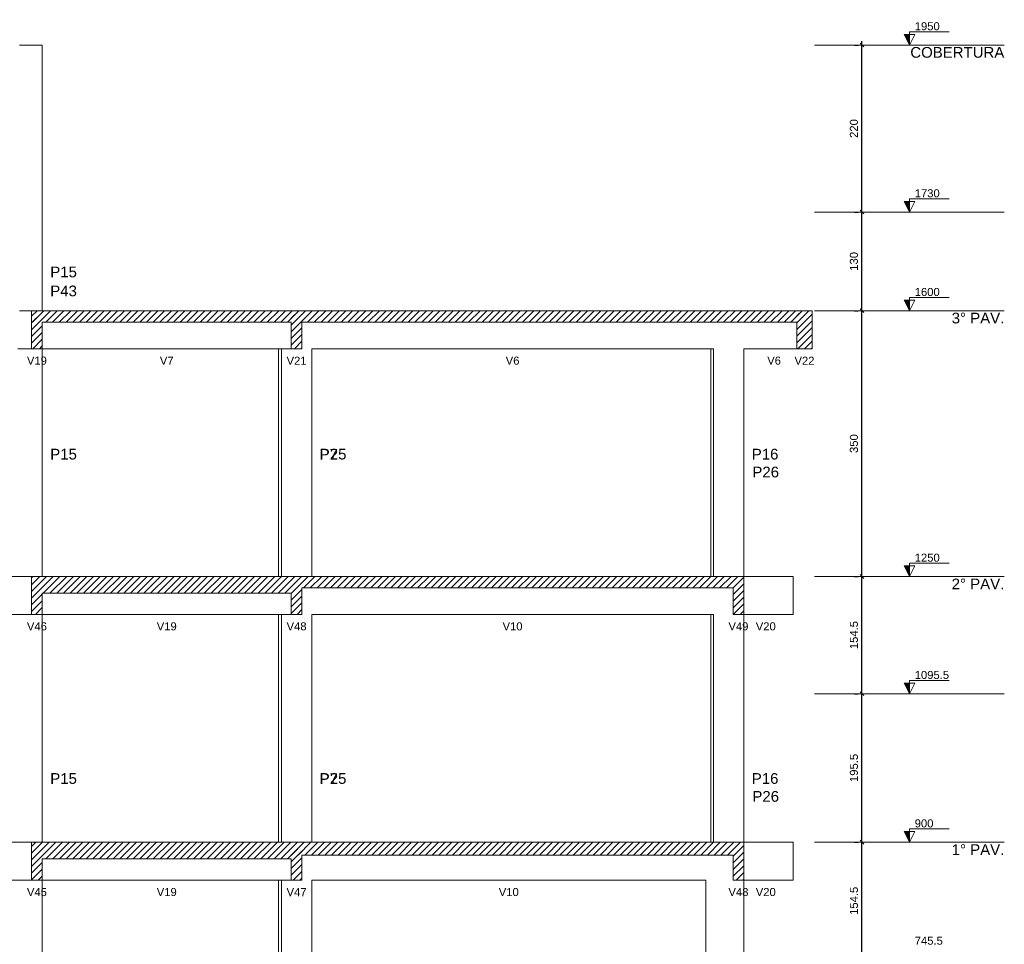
# Model space of a CAD drawing. Header units: millimetres. Extents: x 10 to 1250, y -62 to 528.
# Tile 108 of 256: x 128 to 141, y 146 to 158. Entities that reach past the tile are written whole.
import ezdxf

# ---------------------------------------------------------------- set-up
doc = ezdxf.new("R2010")
doc.units = ezdxf.units.MM
doc.header["$LTSCALE"] = 0.05
for name, color, linetype, lineweight in [('FO-Cortes', 9, 'Continuous', 5), ('FO-Cotas', 5, 'Continuous', 5), ('FO-Eixos', 5, 'Continuous', 5), ('FO-Hachuras das lajes', 1, 'Continuous', 20), ('FO-Níveis', 9, 'Continuous', 5), ('FO-Pilares pré-moldados', 3, 'Continuous', 20), ('FO-Seção das fundações', 9, 'Continuous', 5), ('FO-Títulos', 7, 'Continuous', 5)]:
    doc.layers.add(name, color=color, linetype=linetype, lineweight=lineweight)
doc.styles.add('Arial', font='arial.ttf')
doc.styles.get("Standard").update_dxf_attribs({"font": 'arial.ttf'})
doc.dimstyles.new('UM_50.000000', dxfattribs={"dimtxt": 0.18, "dimasz": 0.1, "dimexe": 0.1, "dimexo": 0.2, "dimgap": 0.1, "dimtad": 1, "dimdec": 1, "dimlfac": 50, "dimzin": 0, "dimdsep": 46, "dimtxsty": 'Standard', "dimblk": 'OBLIQUE', "dimcen": 0.09, "dimdle": 0.1, "dimadec": 1, "dimazin": 2, "dimtfac": 1, "dimtdec": 1, "dimtofl": 0, "dimtmove": 0, "dimatfit": 3, "dimldrblk": 'OBLIQUE', "dimfxl": 1, "dimtolj": 1, "dimarcsym": 1})
pattern_1 = [(45, (-96.81562, -34.92108), (-0.08838835, 0.08838835), [])]

# ---------------------------------------------------------------- blocks, each defined once
blk = doc.blocks.new('_Oblique')
at = {"color": 0, "linetype": 'ByBlock', "lineweight": -2}
blk.add_line((-0.5, -0.5), (0.5, 0.5), dxfattribs=at)
blk = doc.blocks.new('*D295')
at = {"layer": 'Defpoints', "color": 0, "transparency": 16777216}
for p in [(93.066, 60.503), (93.066, 60.503), (93.066, 57.413)]:
    blk.add_point(p, dxfattribs=at)
at = {"layer": 'FO-Hachuras das lajes', "color": 0, "linetype": 'Continuous', "lineweight": -2, "transparency": 16777216}
for p, q in [((92.866, 60.503), (92.966, 60.503)), ((93.066, 57.313), (93.066, 60.603)), ((92.866, 57.413), (92.966, 57.413))]:
    blk.add_line(p, q, dxfattribs=at)
at = {"layer": 'FO-Hachuras das lajes', "color": 0, "lineweight": -2, "transparency": 16777216, "xscale": 0.1, "yscale": 0.1, "zscale": 0.1}
for p, rotation in [((93.066, 60.503), 90), ((93.066, 57.413), 270)]:
    blk.add_blockref('_Oblique', p, dxfattribs=dict(at, rotation=rotation))
at = {"layer": 'FO-Hachuras das lajes', "transparency": 16777216, "insert": (92.854, 58.958), "char_height": 0.2118, "attachment_point": 5, "rotation": 90, "style": 'Arial'}
blk.add_mtext('\\A1;154.5', dxfattribs=at)
blk = doc.blocks.new('*D296')
at = {"layer": 'Defpoints', "color": 0, "transparency": 16777216}
for p in [(93.066, 64.413), (93.066, 64.413), (93.066, 60.503)]:
    blk.add_point(p, dxfattribs=at)
at = {"layer": 'FO-Hachuras das lajes', "color": 0, "linetype": 'Continuous', "lineweight": -2, "transparency": 16777216}
for p, q in [((92.866, 64.413), (92.966, 64.413)), ((93.066, 60.403), (93.066, 64.513)), ((92.866, 60.503), (92.966, 60.503))]:
    blk.add_line(p, q, dxfattribs=at)
at = {"layer": 'FO-Hachuras das lajes', "color": 0, "lineweight": -2, "transparency": 16777216, "xscale": 0.1, "yscale": 0.1, "zscale": 0.1}
for p, rotation in [((93.066, 64.413), 90), ((93.066, 60.503), 270)]:
    blk.add_blockref('_Oblique', p, dxfattribs=dict(at, rotation=rotation))
at = {"layer": 'FO-Hachuras das lajes', "transparency": 16777216, "insert": (92.854, 62.458), "char_height": 0.2118, "attachment_point": 5, "rotation": 90, "style": 'Arial'}
blk.add_mtext('\\A1;195.5', dxfattribs=at)
blk = doc.blocks.new('*D297')
at = {"layer": 'Defpoints', "color": 0, "transparency": 16777216}
for p in [(93.066, 67.503), (93.066, 67.503), (93.066, 64.413)]:
    blk.add_point(p, dxfattribs=at)
at = {"layer": 'FO-Hachuras das lajes', "color": 0, "linetype": 'Continuous', "lineweight": -2, "transparency": 16777216}
for p, q in [((92.866, 67.503), (92.966, 67.503)), ((93.066, 64.313), (93.066, 67.603)), ((92.866, 64.413), (92.966, 64.413))]:
    blk.add_line(p, q, dxfattribs=at)
at = {"layer": 'FO-Hachuras das lajes', "color": 0, "lineweight": -2, "transparency": 16777216, "xscale": 0.1, "yscale": 0.1, "zscale": 0.1}
for p, rotation in [((93.066, 67.503), 90), ((93.066, 64.413), 270)]:
    blk.add_blockref('_Oblique', p, dxfattribs=dict(at, rotation=rotation))
at = {"layer": 'FO-Hachuras das lajes', "transparency": 16777216, "insert": (92.854, 65.958), "char_height": 0.2118, "attachment_point": 5, "rotation": 90, "style": 'Arial'}
blk.add_mtext('\\A1;154.5', dxfattribs=at)
blk = doc.blocks.new('*D298')
at = {"layer": 'Defpoints', "color": 0, "transparency": 16777216}
for p in [(93.066, 74.503), (93.066, 74.503), (93.066, 67.503)]:
    blk.add_point(p, dxfattribs=at)
at = {"layer": 'FO-Hachuras das lajes', "color": 0, "linetype": 'Continuous', "lineweight": -2, "transparency": 16777216}
for p, q in [((92.866, 74.503), (92.966, 74.503)), ((93.066, 67.403), (93.066, 74.603)), ((92.866, 67.503), (92.966, 67.503))]:
    blk.add_line(p, q, dxfattribs=at)
at = {"layer": 'FO-Hachuras das lajes', "color": 0, "lineweight": -2, "transparency": 16777216, "xscale": 0.1, "yscale": 0.1, "zscale": 0.1}
for p, rotation in [((93.066, 74.503), 90), ((93.066, 67.503), 270)]:
    blk.add_blockref('_Oblique', p, dxfattribs=dict(at, rotation=rotation))
at = {"layer": 'FO-Hachuras das lajes', "transparency": 16777216, "insert": (92.854, 71.003), "char_height": 0.2118, "attachment_point": 5, "rotation": 90, "style": 'Arial'}
blk.add_mtext('\\A1;350', dxfattribs=at)
blk = doc.blocks.new('*D299')
at = {"layer": 'Defpoints', "color": 0, "transparency": 16777216}
for p in [(93.066, 77.103), (93.066, 77.103), (93.066, 74.503)]:
    blk.add_point(p, dxfattribs=at)
at = {"layer": 'FO-Hachuras das lajes', "color": 0, "linetype": 'Continuous', "lineweight": -2, "transparency": 16777216}
for p, q in [((92.866, 77.103), (92.966, 77.103)), ((93.066, 74.403), (93.066, 77.203)), ((92.866, 74.503), (92.966, 74.503))]:
    blk.add_line(p, q, dxfattribs=at)
at = {"layer": 'FO-Hachuras das lajes', "color": 0, "lineweight": -2, "transparency": 16777216, "xscale": 0.1, "yscale": 0.1, "zscale": 0.1}
for p, rotation in [((93.066, 77.103), 90), ((93.066, 74.503), 270)]:
    blk.add_blockref('_Oblique', p, dxfattribs=dict(at, rotation=rotation))
at = {"layer": 'FO-Hachuras das lajes', "transparency": 16777216, "insert": (92.854, 75.803), "char_height": 0.2118, "attachment_point": 5, "rotation": 90, "style": 'Arial'}
blk.add_mtext('\\A1;130', dxfattribs=at)
blk = doc.blocks.new('*D300')
at = {"layer": 'Defpoints', "color": 0, "transparency": 16777216}
for p in [(93.066, 81.503), (93.066, 81.503), (93.066, 77.103)]:
    blk.add_point(p, dxfattribs=at)
at = {"layer": 'FO-Hachuras das lajes', "color": 0, "linetype": 'Continuous', "lineweight": -2, "transparency": 16777216}
for p, q in [((92.866, 81.503), (92.966, 81.503)), ((93.066, 77.003), (93.066, 81.603)), ((92.866, 77.103), (92.966, 77.103))]:
    blk.add_line(p, q, dxfattribs=at)
at = {"layer": 'FO-Hachuras das lajes', "color": 0, "lineweight": -2, "transparency": 16777216, "xscale": 0.1, "yscale": 0.1, "zscale": 0.1}
for p, rotation in [((93.066, 81.503), 90), ((93.066, 77.103), 270)]:
    blk.add_blockref('_Oblique', p, dxfattribs=dict(at, rotation=rotation))
at = {"layer": 'FO-Hachuras das lajes', "transparency": 16777216, "insert": (92.854, 79.303), "char_height": 0.2118, "attachment_point": 5, "rotation": 90, "style": 'Arial'}
blk.add_mtext('\\A1;220', dxfattribs=at)
blk = doc.blocks.new('AAA')
at = {"layer": 'FO-Cortes', "linetype": 'Continuous'}
for points in [[(-2.5, 46.5821), (-2.5, 46.8621), (-2.64, 46.8621), (-2.5, 46.5821)], [(-2.5, 42.1821), (-2.5, 42.4621), (-2.64, 42.4621), (-2.5, 42.1821)], [(-2.5, 39.5821), (-2.5, 39.8621), (-2.64, 39.8621), (-2.5, 39.5821)], [(-2.5, 32.5821), (-2.5, 32.8621), (-2.64, 32.8621), (-2.5, 32.5821)], [(-2.5, 29.4921), (-2.5, 29.7721), (-2.64, 29.7721), (-2.5, 29.4921)], [(-2.5, 25.5821), (-2.5, 25.8621), (-2.64, 25.8621), (-2.5, 25.5821)]]:
    blk.add_hatch(color=256, dxfattribs=at).paths.add_polyline_path(points)
at = {"layer": 'FO-Níveis', "linetype": 'Continuous'}
h = blk.add_hatch(dxfattribs=at)
h.set_pattern_fill('ANSI31', color=256, style=0)
h.set_pattern_definition(pattern_1)
h.paths.add_polyline_path([(-25.6239, 39.2821), (-18.5039, 39.2821), (-18.5039, 39.5821), (-25.6239, 39.5821), (-25.6239, 39.2821)])
h = blk.add_hatch(dxfattribs=at)
h.set_pattern_fill('ANSI31', color=256, style=0)
h.set_pattern_definition(pattern_1)
h.paths.add_polyline_path([(-25.6239, 38.5821), (-25.3439, 38.5821), (-25.3439, 39.5821), (-25.6239, 39.5821), (-25.6239, 38.5821)])
h = blk.add_hatch(dxfattribs=at)
h.set_pattern_fill('ANSI31', color=256, style=0)
h.set_pattern_definition(pattern_1)
h.paths.add_polyline_path([(-18.7839, 39.2821), (-5.0639, 39.2821), (-5.0639, 39.5821), (-18.7839, 39.5821), (-18.7839, 39.2821)])
h = blk.add_hatch(dxfattribs=at)
h.set_pattern_fill('ANSI31', color=256, style=0)
h.set_pattern_definition(pattern_1)
h.paths.add_polyline_path([(-18.7839, 38.5821), (-18.5039, 38.5821), (-18.5039, 39.5821), (-18.7839, 39.5821), (-18.7839, 38.5821)])
h = blk.add_hatch(dxfattribs=at)
h.set_pattern_fill('ANSI31', color=256, style=0)
h.set_pattern_definition(pattern_1)
h.paths.add_polyline_path([(-5.4639, 38.5821), (-5.0639, 38.5821), (-5.0639, 39.5821), (-5.4639, 39.5821), (-5.4639, 38.5821)])
h = blk.add_hatch(dxfattribs=at)
h.set_pattern_fill('ANSI31', color=256, style=0)
h.set_pattern_definition(pattern_1)
h.paths.add_polyline_path([(-25.6239, 32.1421), (-18.5039, 32.1421), (-18.5039, 32.5821), (-25.6239, 32.5821), (-25.6239, 32.1421)])
h = blk.add_hatch(dxfattribs=at)
h.set_pattern_fill('ANSI31', color=256, style=0)
h.set_pattern_definition(pattern_1)
h.paths.add_polyline_path([(-25.6239, 31.5821), (-25.3439, 31.5821), (-25.3439, 32.5821), (-25.6239, 32.5821), (-25.6239, 31.5821)])
h = blk.add_hatch(dxfattribs=at)
h.set_pattern_fill('ANSI31', color=256, style=0)
h.set_pattern_definition(pattern_1)
h.paths.add_polyline_path([(-18.7839, 32.2821), (-6.8639, 32.2821), (-6.8639, 32.5821), (-18.7839, 32.5821), (-18.7839, 32.2821)])
h = blk.add_hatch(dxfattribs=at)
h.set_pattern_fill('ANSI31', color=256, style=0)
h.set_pattern_definition(pattern_1)
h.paths.add_polyline_path([(-18.7839, 31.5821), (-18.5039, 31.5821), (-18.5039, 32.5821), (-18.7839, 32.5821), (-18.7839, 31.5821)])
h = blk.add_hatch(dxfattribs=at)
h.set_pattern_fill('ANSI31', color=256, style=0)
h.set_pattern_definition(pattern_1)
h.paths.add_polyline_path([(-7.1439, 31.5821), (-6.8639, 31.5821), (-6.8639, 32.5821), (-7.1439, 32.5821), (-7.1439, 31.5821)])
h = blk.add_hatch(dxfattribs=at)
h.set_pattern_fill('ANSI31', color=256, style=0)
h.set_pattern_definition(pattern_1)
h.paths.add_polyline_path([(-25.6239, 25.1421), (-18.5039, 25.1421), (-18.5039, 25.5821), (-25.6239, 25.5821), (-25.6239, 25.1421)])
h = blk.add_hatch(dxfattribs=at)
h.set_pattern_fill('ANSI31', color=256, style=0)
h.set_pattern_definition(pattern_1)
h.paths.add_polyline_path([(-25.6239, 24.5821), (-25.3439, 24.5821), (-25.3439, 25.5821), (-25.6239, 25.5821), (-25.6239, 24.5821)])
h = blk.add_hatch(dxfattribs=at)
h.set_pattern_fill('ANSI31', color=256, style=0)
h.set_pattern_definition(pattern_1)
h.paths.add_polyline_path([(-18.7839, 25.2421), (-6.8639, 25.2421), (-6.8639, 25.5821), (-18.7839, 25.5821), (-18.7839, 25.2421)])
h = blk.add_hatch(dxfattribs=at)
h.set_pattern_fill('ANSI31', color=256, style=0)
h.set_pattern_definition(pattern_1)
h.paths.add_polyline_path([(-18.7839, 24.5821), (-18.5039, 24.5821), (-18.5039, 25.5821), (-18.7839, 25.5821), (-18.7839, 24.5821)])
h = blk.add_hatch(dxfattribs=at)
h.set_pattern_fill('ANSI31', color=256, style=0)
h.set_pattern_definition(pattern_1)
h.paths.add_polyline_path([(-7.1439, 24.5821), (-6.8639, 24.5821), (-6.8639, 25.5821), (-7.1439, 25.5821), (-7.1439, 24.5821)])
at = {"layer": 'FO-Cortes'}
for points in [[(-2.5, 46.5821), (-2.36, 46.8621), (-2.64, 46.8621), (-2.5, 46.5821), (-2.5, 46.9321), (-1.45, 46.9321)], [(-2.5, 42.1821), (-2.36, 42.4621), (-2.64, 42.4621), (-2.5, 42.1821), (-2.5, 42.5321), (-1.45, 42.5321)], [(-2.5, 39.5821), (-2.36, 39.8621), (-2.64, 39.8621), (-2.5, 39.5821), (-2.5, 39.9321), (-1.45, 39.9321)], [(-2.5, 32.5821), (-2.36, 32.8621), (-2.64, 32.8621), (-2.5, 32.5821), (-2.5, 32.9321), (-1.45, 32.9321)], [(-2.5, 29.4921), (-2.36, 29.7721), (-2.64, 29.7721), (-2.5, 29.4921), (-2.5, 29.8421), (-1.45, 29.8421)], [(-2.5, 25.5821), (-2.36, 25.8621), (-2.64, 25.8621), (-2.5, 25.5821), (-2.5, 25.9321), (-1.45, 25.9321)]]:
    blk.add_lwpolyline(points, dxfattribs=at)
at = {"layer": 'FO-Cotas'}
for p, q in [((-25.9313, 46.5821), (-25.9439, 46.5821)), ((-25.6239, 46.5821), (-25.9313, 46.5821)), ((-25.3439, 46.5821), (-25.6239, 46.5821)), ((-25.3439, 45.7821), (-25.3439, 46.5821)), ((-25.3439, 42.1821), (-25.3439, 45.7821)), ((-25.3439, 39.5821), (-25.3439, 42.1821)), ((-25.9312, 39.5821), (-25.9439, 39.5821)), ((-25.6239, 39.5821), (-25.9312, 39.5821)), ((-25.9882, 38.5821), (-25.9312, 38.5821)), ((-25.9312, 38.5821), (-25.6239, 38.5821)), ((-25.3439, 32.5821), (-25.3439, 38.5821)), ((-25.3439, 38.5821), (-19.1173, 38.5821)), ((-19.1173, 38.5821), (-19.1173, 32.5821)), ((-19.1173, 38.5821), (-19.0926, 38.5821)), ((-19.0926, 38.5821), (-19.0439, 38.5821)), ((-19.0439, 38.5821), (-19.0439, 32.5821)), ((-19.0439, 38.5821), (-19.0357, 38.5821)), ((-19.0357, 38.5821), (-18.7839, 38.5821)), ((-18.2439, 38.5821), (-7.7288, 38.5821)), ((-18.2439, 32.5821), (-18.2439, 38.5821)), ((-7.7288, 38.5821), (-7.7288, 32.5821)), ((-7.7288, 38.5821), (-7.7044, 38.5821)), ((-7.7044, 38.5821), (-7.6639, 38.5821)), ((-7.6639, 38.5821), (-7.6639, 32.5821)), ((-6.8639, 38.5821), (-5.4639, 38.5821)), ((-6.8639, 32.5821), (-6.8639, 38.5821)), ((-25.6239, 32.5821), (-26.1439, 32.5821)), ((-5.5639, 32.5821), (-6.8639, 32.5821)), ((-5.5639, 31.5821), (-5.5639, 32.5821)), ((-26.1439, 31.5821), (-25.6239, 31.5821)), ((-25.3439, 29.4921), (-25.3439, 31.5821)), ((-25.3439, 31.5821), (-19.1173, 31.5821)), ((-19.1173, 31.5821), (-19.1173, 29.4921)), ((-19.1173, 31.5821), (-19.0926, 31.5821)), ((-19.0926, 31.5821), (-19.0439, 31.5821)), ((-19.0439, 31.5821), (-19.0439, 29.4921)), ((-19.0439, 31.5821), (-19.0357, 31.5821)), ((-19.0357, 31.5821), (-18.7839, 31.5821)), ((-18.2439, 31.5821), (-7.7288, 31.5821)), ((-18.2439, 29.4921), (-18.2439, 31.5821)), ((-7.7288, 31.5821), (-7.7288, 29.4921)), ((-7.7288, 31.5821), (-7.7044, 31.5821)), ((-7.7044, 31.5821), (-7.6639, 31.5821)), ((-7.6639, 31.5821), (-7.6639, 29.4921)), ((-6.8639, 29.4921), (-6.8639, 31.5821)), ((-6.8639, 31.5821), (-5.5639, 31.5821)), ((-25.3439, 25.5821), (-25.3439, 29.4921)), ((-19.1173, 29.4921), (-19.1173, 25.5821)), ((-19.0439, 29.4921), (-19.0439, 25.5821)), ((-18.2439, 25.5821), (-18.2439, 29.4921)), ((-7.7288, 29.4921), (-7.7288, 25.5821)), ((-7.6639, 29.4921), (-7.6639, 25.5821)), ((-6.8639, 25.5821), (-6.8639, 29.4921)), ((-25.6239, 25.5821), (-26.1439, 25.5821)), ((-5.5639, 25.5821), (-6.8639, 25.5821)), ((-5.5639, 24.5821), (-5.5639, 25.5821)), ((-26.1439, 24.5821), (-25.6239, 24.5821)), ((-25.3439, 22.4921), (-25.3439, 24.5821)), ((-25.3439, 24.5821), (-19.1173, 24.5821)), ((-19.1173, 24.5821), (-19.1173, 22.4921)), ((-19.1173, 24.5821), (-19.0926, 24.5821)), ((-19.0926, 24.5821), (-19.0439, 24.5821)), ((-19.0439, 24.5821), (-19.0439, 22.4921)), ((-19.0439, 24.5821), (-19.0357, 24.5821)), ((-19.0357, 24.5821), (-18.7839, 24.5821)), ((-18.2439, 24.5821), (-7.8639, 24.5821)), ((-18.2439, 22.4921), (-18.2439, 24.5821)), ((-7.8639, 24.5821), (-7.8639, 22.4921)), ((-6.8639, 22.4921), (-6.8639, 24.5821)), ((-6.8639, 24.5821), (-5.5639, 24.5821))]:
    blk.add_line(p, q, dxfattribs=at)
at = {"layer": 'FO-Eixos', "linetype": 'Continuous'}
for p, q in [((-5, 46.5821), (0, 46.5821)), ((-5, 42.1821), (0, 42.1821)), ((-5, 39.5821), (0, 39.5821)), ((-5, 32.5821), (0, 32.5821)), ((-5, 29.4921), (0, 29.4921)), ((-5, 25.5821), (0, 25.5821))]:
    blk.add_line(p, q, dxfattribs=at)
at = {"layer": 'FO-Títulos'}
for p, q in [((-25.6239, 39.5821), (-25.6239, 39.2821)), ((-25.4839, 39.5821), (-25.6239, 39.5821)), ((-25.4008, 39.5821), (-25.4839, 39.5821)), ((-25.3439, 39.5821), (-25.4008, 39.5821)), ((-19.1173, 39.5821), (-25.3439, 39.5821)), ((-19.0926, 39.5821), (-19.1173, 39.5821)), ((-19.0439, 39.5821), (-19.0926, 39.5821)), ((-19.0357, 39.5821), (-19.0439, 39.5821)), ((-18.7839, 39.5821), (-19.0357, 39.5821)), ((-18.6439, 39.5821), (-18.7839, 39.5821)), ((-18.5039, 39.5821), (-18.6439, 39.5821)), ((-18.3094, 39.5821), (-18.5039, 39.5821)), ((-18.2524, 39.5821), (-18.3094, 39.5821)), ((-18.2439, 39.5821), (-18.2524, 39.5821)), ((-7.7288, 39.5821), (-18.2439, 39.5821)), ((-7.7044, 39.5821), (-7.7288, 39.5821)), ((-7.6639, 39.5821), (-7.7044, 39.5821)), ((-7.6475, 39.5821), (-7.6639, 39.5821)), ((-6.922, 39.5821), (-7.6475, 39.5821)), ((-6.8639, 39.5821), (-6.922, 39.5821)), ((-5.4639, 39.5821), (-6.8639, 39.5821)), ((-5.2934, 39.5821), (-5.4639, 39.5821)), ((-5.2639, 39.5821), (-5.2934, 39.5821)), ((-5.2344, 39.5821), (-5.2639, 39.5821)), ((-5.0639, 39.5821), (-5.2344, 39.5821)), ((-5.0639, 39.2821), (-5.0639, 39.5821)), ((-25.6239, 39.2821), (-25.6239, 38.5821)), ((-25.3439, 38.5821), (-25.3439, 39.2821)), ((-25.3439, 39.2821), (-19.1173, 39.2821)), ((-19.1173, 39.2821), (-19.0926, 39.2821)), ((-19.0926, 39.2821), (-19.0439, 39.2821)), ((-19.0439, 39.2821), (-19.0357, 39.2821)), ((-19.0357, 39.2821), (-18.7839, 39.2821)), ((-18.7839, 39.2821), (-18.7839, 38.5821)), ((-18.5039, 38.5821), (-18.5039, 39.2821)), ((-18.5039, 39.2821), (-18.3094, 39.2821)), ((-18.3094, 39.2821), (-18.2524, 39.2821)), ((-18.2524, 39.2821), (-18.2439, 39.2821)), ((-18.2439, 39.2821), (-7.7288, 39.2821)), ((-7.7288, 39.2821), (-7.7044, 39.2821)), ((-7.7044, 39.2821), (-7.6639, 39.2821)), ((-7.6639, 39.2821), (-7.6475, 39.2821)), ((-7.6475, 39.2821), (-6.922, 39.2821)), ((-6.922, 39.2821), (-6.8639, 39.2821)), ((-6.8639, 39.2821), (-5.4639, 39.2821)), ((-5.4639, 39.2821), (-5.4639, 38.5821)), ((-5.0639, 38.5821), (-5.0639, 39.2821)), ((-25.6239, 38.5821), (-25.4839, 38.5821)), ((-25.4839, 38.5821), (-25.4008, 38.5821)), ((-25.4008, 38.5821), (-25.3439, 38.5821)), ((-18.7839, 38.5821), (-18.6439, 38.5821)), ((-18.6439, 38.5821), (-18.5039, 38.5821)), ((-5.4639, 38.5821), (-5.2934, 38.5821)), ((-5.2934, 38.5821), (-5.2639, 38.5821)), ((-5.2639, 38.5821), (-5.2344, 38.5821)), ((-5.2344, 38.5821), (-5.0639, 38.5821)), ((-25.6239, 32.5821), (-25.6239, 32.1421)), ((-25.5124, 32.5821), (-25.6239, 32.5821)), ((-25.4839, 32.5821), (-25.5124, 32.5821)), ((-25.4555, 32.5821), (-25.4839, 32.5821)), ((-25.3439, 32.5821), (-25.4555, 32.5821)), ((-19.1173, 32.5821), (-25.3439, 32.5821)), ((-19.0926, 32.5821), (-19.1173, 32.5821)), ((-19.0439, 32.5821), (-19.0926, 32.5821)), ((-19.0357, 32.5821), (-19.0439, 32.5821)), ((-18.7839, 32.5821), (-19.0357, 32.5821)), ((-18.6439, 32.5821), (-18.7839, 32.5821)), ((-18.5039, 32.5821), (-18.6439, 32.5821)), ((-18.3094, 32.5821), (-18.5039, 32.5821)), ((-18.2524, 32.5821), (-18.3094, 32.5821)), ((-18.2439, 32.5821), (-18.2524, 32.5821)), ((-7.7288, 32.5821), (-18.2439, 32.5821)), ((-7.7044, 32.5821), (-7.7288, 32.5821)), ((-7.6639, 32.5821), (-7.7044, 32.5821)), ((-7.6475, 32.5821), (-7.6639, 32.5821)), ((-7.1439, 32.5821), (-7.6475, 32.5821)), ((-7.0039, 32.5821), (-7.1439, 32.5821)), ((-6.8639, 32.5821), (-7.0039, 32.5821)), ((-6.8639, 32.2821), (-6.8639, 32.5821)), ((-18.5039, 32.1421), (-18.5039, 32.2821)), ((-18.5039, 32.2821), (-18.3094, 32.2821)), ((-18.3094, 32.2821), (-18.2524, 32.2821)), ((-18.2524, 32.2821), (-18.2439, 32.2821)), ((-18.2439, 32.2821), (-7.7288, 32.2821)), ((-7.7288, 32.2821), (-7.7044, 32.2821)), ((-7.7044, 32.2821), (-7.6639, 32.2821)), ((-7.6639, 32.2821), (-7.6475, 32.2821)), ((-7.6475, 32.2821), (-7.1439, 32.2821)), ((-7.1439, 32.2821), (-7.1439, 31.5821)), ((-6.8639, 31.5821), (-6.8639, 32.2821)), ((-25.6239, 32.1421), (-25.6239, 31.5821)), ((-25.3439, 31.5821), (-25.3439, 32.1421)), ((-25.3439, 32.1421), (-19.1173, 32.1421)), ((-19.1173, 32.1421), (-19.0926, 32.1421)), ((-19.0926, 32.1421), (-19.0439, 32.1421)), ((-19.0439, 32.1421), (-19.0357, 32.1421)), ((-19.0357, 32.1421), (-18.7839, 32.1421)), ((-18.7839, 32.1421), (-18.7839, 31.5821)), ((-18.5039, 31.5821), (-18.5039, 32.1421)), ((-25.6239, 31.5821), (-25.5124, 31.5821)), ((-25.5124, 31.5821), (-25.4839, 31.5821)), ((-25.4839, 31.5821), (-25.4555, 31.5821)), ((-25.4555, 31.5821), (-25.3439, 31.5821)), ((-18.7839, 31.5821), (-18.6439, 31.5821)), ((-18.6439, 31.5821), (-18.5039, 31.5821)), ((-7.1439, 31.5821), (-7.0039, 31.5821)), ((-7.0039, 31.5821), (-6.8639, 31.5821)), ((-25.6239, 25.5821), (-25.6239, 25.1421)), ((-25.5124, 25.5821), (-25.6239, 25.5821)), ((-25.4839, 25.5821), (-25.5124, 25.5821)), ((-25.4555, 25.5821), (-25.4839, 25.5821)), ((-25.3439, 25.5821), (-25.4555, 25.5821)), ((-19.1173, 25.5821), (-25.3439, 25.5821)), ((-19.0926, 25.5821), (-19.1173, 25.5821)), ((-19.0439, 25.5821), (-19.0926, 25.5821)), ((-19.0357, 25.5821), (-19.0439, 25.5821)), ((-18.7839, 25.5821), (-19.0357, 25.5821)), ((-18.6439, 25.5821), (-18.7839, 25.5821)), ((-18.5039, 25.5821), (-18.6439, 25.5821)), ((-18.3094, 25.5821), (-18.5039, 25.5821)), ((-18.2524, 25.5821), (-18.3094, 25.5821)), ((-18.2439, 25.5821), (-18.2524, 25.5821)), ((-7.8639, 25.5821), (-18.2439, 25.5821)), ((-7.7288, 25.5821), (-7.8639, 25.5821)), ((-7.7044, 25.5821), (-7.7288, 25.5821)), ((-7.6639, 25.5821), (-7.7044, 25.5821)), ((-7.6475, 25.5821), (-7.6639, 25.5821)), ((-7.1439, 25.5821), (-7.6475, 25.5821)), ((-7.0039, 25.5821), (-7.1439, 25.5821)), ((-6.8639, 25.5821), (-7.0039, 25.5821)), ((-6.8639, 25.2421), (-6.8639, 25.5821)), ((-18.5039, 25.1421), (-18.5039, 25.2421)), ((-18.5039, 25.2421), (-18.3094, 25.2421)), ((-18.3094, 25.2421), (-18.2524, 25.2421)), ((-18.2524, 25.2421), (-18.2439, 25.2421)), ((-18.2439, 25.2421), (-7.8639, 25.2421)), ((-7.8639, 25.2421), (-7.7288, 25.2421)), ((-7.7288, 25.2421), (-7.7044, 25.2421)), ((-7.7044, 25.2421), (-7.6475, 25.2421)), ((-7.6475, 25.2421), (-7.1439, 25.2421)), ((-7.1439, 25.2421), (-7.1439, 24.5821)), ((-6.8639, 24.5821), (-6.8639, 25.2421)), ((-25.6239, 25.1421), (-25.6239, 24.5821)), ((-25.3439, 24.5821), (-25.3439, 25.1421)), ((-25.3439, 25.1421), (-19.1173, 25.1421)), ((-19.1173, 25.1421), (-19.0926, 25.1421)), ((-19.0926, 25.1421), (-19.0439, 25.1421)), ((-19.0439, 25.1421), (-19.0357, 25.1421)), ((-19.0357, 25.1421), (-18.7839, 25.1421)), ((-18.7839, 25.1421), (-18.7839, 24.5821)), ((-18.5039, 24.5821), (-18.5039, 25.1421)), ((-25.6239, 24.5821), (-25.5124, 24.5821)), ((-25.5124, 24.5821), (-25.4839, 24.5821)), ((-25.4839, 24.5821), (-25.4555, 24.5821)), ((-25.4555, 24.5821), (-25.3439, 24.5821)), ((-18.7839, 24.5821), (-18.6439, 24.5821)), ((-18.6439, 24.5821), (-18.5039, 24.5821)), ((-7.1439, 24.5821), (-7.0039, 24.5821)), ((-7.0039, 24.5821), (-6.8639, 24.5821))]:
    blk.add_line(p, q, dxfattribs=at)
at = {"layer": 'FO-Cortes', "char_height": 0.2118, "attachment_point": 7, "line_spacing_factor": 0.798, "style": 'Arial'}
for s, insert in [('1950', (-2.36, 46.9671)), ('1730', (-2.36, 42.5671)), ('1600', (-2.36, 39.9671)), ('1250', (-2.36, 32.9671)), ('1095.5', (-2.36, 29.8771)), ('900', (-2.36, 25.9671)), ('745.5', (-2.36, 22.8771))]:
    blk.add_mtext(s, dxfattribs=dict(at, insert=insert))
at = {"layer": 'FO-Cortes', "linetype": 'Continuous', "char_height": 0.2824, "attachment_point": 9, "line_spacing_factor": 0.798, "style": 'Arial'}
for s, insert in [('COBERTURA', (0, 46.2432)), ('3%%d PAV.', (0, 39.2432)), ('2%%d PAV.', (0, 32.2432)), ('1%%d PAV.', (0, 25.2432))]:
    blk.add_mtext(s, dxfattribs=dict(at, insert=insert))
at = {"layer": 'FO-Pilares pré-moldados', "char_height": 0.2824, "attachment_point": 7, "line_spacing_factor": 0.798, "style": 'Arial'}
for s, insert in [('P15', (-25.1321, 40.4585)), ('P43', (-25.1321, 39.9585)), ('P15', (-25.1321, 35.6585)), ('P7', (-18.0406, 35.6585)), ('P25', (-18.0321, 35.6585)), ('P16', (-6.6521, 35.6585)), ('P26', (-6.6364, 35.1874)), ('P15', (-25.1321, 27.1135)), ('P7', (-18.0406, 27.1135)), ('P25', (-18.0321, 27.1135)), ('P16', (-6.6521, 27.1135)), ('P26', (-6.6364, 26.6424))]:
    blk.add_mtext(s, dxfattribs=dict(at, insert=insert))
at = {"layer": 'FO-Seção das fundações', "char_height": 0.2118, "attachment_point": 8, "line_spacing_factor": 0.798, "style": 'Arial'}
for s, insert in [('V19', (-25.4839, 38.1585)), ('V7', (-22.0639, 38.1585)), ('V21', (-18.6439, 38.1585)), ('V6', (-12.9539, 38.1585)), ('V6', (-6.0639, 38.1585)), ('V22', (-5.2639, 38.1585)), ('V46', (-25.4839, 31.1585)), ('V19', (-22.0639, 31.1585)), ('V48', (-18.6439, 31.1585)), ('V10', (-12.9539, 31.1585)), ('V49', (-7.0039, 31.1585)), ('V20', (-6.2839, 31.1585)), ('V45', (-25.4839, 24.1585)), ('V19', (-22.0639, 24.1585)), ('V47', (-18.6439, 24.1585)), ('V10', (-13.0539, 24.1585)), ('V48', (-7.0039, 24.1585)), ('V20', (-6.2839, 24.1585))]:
    blk.add_mtext(s, dxfattribs=dict(at, insert=insert))
at = {"layer": 'FO-Hachuras das lajes', "linetype": 'Continuous'}
for base, p1, p2, picture, middle in [((-3.75, 46.5821), (-3.75, 42.1821), (-3.75, 46.5821), '*D300', (-3.9618, 44.3821)), ((-3.75, 42.1821), (-3.75, 39.5821), (-3.75, 42.1821), '*D299', (-3.9618, 40.8821)), ((-3.75, 39.5821), (-3.75, 32.5821), (-3.75, 39.5821), '*D298', (-3.9618, 36.0821)), ((-3.75, 32.5821), (-3.75, 29.4921), (-3.75, 32.5821), '*D297', (-3.9618, 31.0371)), ((-3.75, 29.4921), (-3.75, 25.5821), (-3.75, 29.4921), '*D296', (-3.9618, 27.5371)), ((-3.75, 25.5821), (-3.75, 22.4921), (-3.75, 25.5821), '*D295', (-3.9618, 24.0371))]:
    dim = blk.add_linear_dim(base=base, p1=p1, p2=p2, angle=90, dimstyle='UM_50.000000', override={"dimtxt": 0.2118, "dimasz": 0.1, "dimexe": 0.1, "dimexo": 0.2, "dimtad": 1, "dimtih": 0, "dimtoh": 0, "dimdec": 1, "dimlfac": 50, "dimzin": 8, "dimtxsty": 'Arial', "dimblk": 'Oblique', "dimblk1": 'Oblique', "dimblk2": 'Oblique', "dimsah": 1, "dimdle": 0.1, "dimse1": 0, "dimse2": 0, "dimclrt": 256, "dimadec": 1, "dimazin": 3, "dimtmove": 2, "dimldrblk": 'Oblique'}, dxfattribs=at)
    dim.commit()
    dim.dimension.update_dxf_attribs({"geometry": picture, "text_midpoint": middle, "dimtype": 128, "text_rotation": 90, "insert": (-96.8156, -34.9211)})

msp = doc.modelspace()

# ---------------------------------------------------------------- block references
at = {"xscale": 0.5, "yscale": 0.5, "zscale": 0.5}
msp.add_blockref('AAA', (140.7138, 134.5348), dxfattribs=at)

doc.saveas('drawing.dxf')
